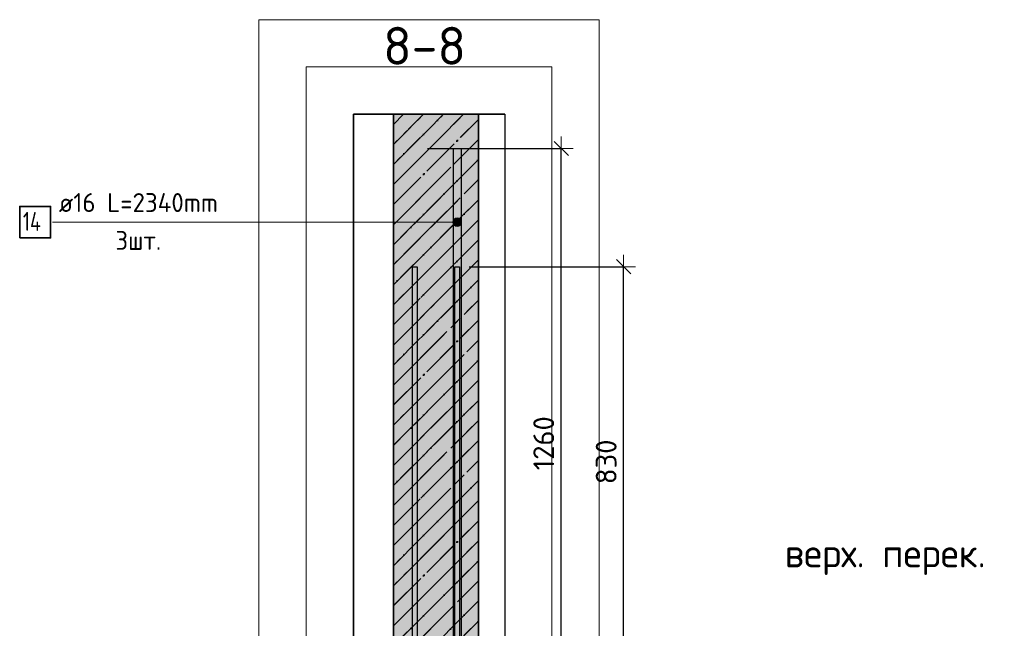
# Model space of a CAD drawing. Header units: millimetres. Extents: x -2995 to 47287, y -2809 to 58122.
# Tile 35 of 143: x 31368 to 33450, y 18449 to 19736. Entities that reach past the tile are written whole.
import ezdxf

# ---------------------------------------------------------------- set-up
doc = ezdxf.new("R2010")
doc.units = ezdxf.units.MM
doc.header["$PDMODE"] = 65
doc.linetypes.add('______11', pattern=[100, 80, -10, 0, -10])
doc.linetypes.add('______5', pattern=[220, 160, -20, 20, -20])
for name, color, linetype, lineweight in [('Standard', 7, 'Continuous', 25), ('Арм.стержн. вертикальными 1', 22, 'Continuous', 35), ('Высотная отметки_ общее', 7, 'Continuous', 13), ('Размерная линия_ общее', 7, 'Continuous', 13)]:
    doc.layers.add(name, color=color, linetype=linetype, lineweight=lineweight)
doc.layers.add('Арм.стержн. вертикальными 2', color=7, linetype='Continuous', lineweight=35, true_color=0x006e00)
doc.styles.add('ISOCPEUR', font='ISOCPEUR')
doc.dimstyles.new('DIMSTYLE_3', dxfattribs={"dimtxt": 44, "dimasz": 50, "dimexe": 0, "dimexo": 0, "dimgap": 22, "dimtad": 2, "dimdec": 0, "dimrnd": 5, "dimzin": 12, "dimdsep": 46, "dimtxsty": 'ISOCPEUR', "dimblk1": 'ALL_ML_STRICH', "dimblk2": 'ALL_ML_STRICH', "dimsah": 1, "dimcen": 0, "dimclrd": 7, "dimclre": 256, "dimclrt": 7, "dimadec": 0, "dimazin": 0, "dimtfac": 1, "dimtdec": 0, "dimtix": 1, "dimtmove": 2, "dimatfit": 3, "dimfxl": 0, "dimtzin": 0, "dimlwd": 0, "dimlwe": -3, "dimarcsym": 0})

# ---------------------------------------------------------------- blocks, each defined once
blk = doc.blocks.new('COMPLEX_ELEVATIONDIM_8')
at = {"layer": 'Высотная отметки_ общее', "color": 7, "linetype": 'Continuous', "lineweight": 13, "transparency": 33554687, "insert": (32985.6, 18561.9), "char_height": 60, "width": 478.865, "attachment_point": 7, "style": 'ISOCPEUR'}
blk.add_mtext('\\W0.97;верх. перек.', dxfattribs=at)
blk = doc.blocks.new('ALL_ML_STRICH')
at = {"color": 0, "linetype": 'ByBlock', "lineweight": -2}
for p, q in [((0, -0.5), (0, 0.5)), ((-1, 0), (0.5, 0)), ((-0.3, -0.3), (0.3, 0.3))]:
    blk.add_line(p, q, dxfattribs=at)
blk = doc.blocks.new('*D257')
at = {"layer": 'DEFPOINTS', "color": 7, "linetype": 'Continuous', "lineweight": 13, "transparency": 33554687}
for p in [(32298, 19214), (32338, 18384), (32645, 18384)]:
    blk.add_point(p, dxfattribs=at)
at = {"layer": 'Размерная линия_ общее', "color": 253, "linetype": 'Continuous', "lineweight": -2, "true_color": 0xa0a0a0, "transparency": 33554687}
for p, q in [((32318, 19214), (32645, 19214)), ((32358, 18384), (32645, 18384))]:
    blk.add_line(p, q, dxfattribs=at)
at = {"layer": 'Размерная линия_ общее', "color": 7, "linetype": 'Continuous', "lineweight": -2, "transparency": 33554687}
blk.add_line((32645, 18384), (32645, 19214), dxfattribs=at)
at = {"layer": 'Размерная линия_ общее', "color": 7, "linetype": 'Continuous', "lineweight": 13, "transparency": 33554687, "xscale": 50, "yscale": 50, "zscale": 50}
for p, rotation in [((32645, 19214), 90), ((32645, 18384), 270)]:
    blk.add_blockref('ALL_ML_STRICH', p, dxfattribs=dict(at, rotation=rotation))
at = {"layer": 'Размерная линия_ общее', "color": 7, "linetype": 'Continuous', "lineweight": 13, "transparency": 33554687, "insert": (32608, 18801.2), "char_height": 44, "width": 132, "attachment_point": 5, "rotation": 90, "style": 'ISOCPEUR'}
blk.add_mtext('\\A1;{830}', dxfattribs=at)
blk = doc.blocks.new('*D261')
at = {"layer": 'DEFPOINTS', "color": 7, "linetype": 'Continuous', "lineweight": 13, "transparency": 33554687}
for p in [(32210, 19464), (32338, 18204), (32513, 18204)]:
    blk.add_point(p, dxfattribs=at)
at = {"layer": 'Размерная линия_ общее', "color": 253, "linetype": 'Continuous', "lineweight": -2, "true_color": 0xa0a0a0, "transparency": 33554687}
for p, q in [((32230, 19464), (32513, 19464)), ((32358, 18204), (32513, 18204))]:
    blk.add_line(p, q, dxfattribs=at)
at = {"layer": 'Размерная линия_ общее', "color": 7, "linetype": 'Continuous', "lineweight": -2, "transparency": 33554687}
blk.add_line((32513, 18204), (32513, 19464), dxfattribs=at)
at = {"layer": 'Размерная линия_ общее', "color": 7, "linetype": 'Continuous', "lineweight": 13, "transparency": 33554687, "xscale": 50, "yscale": 50, "zscale": 50}
for p, rotation in [((32513, 19464), 90), ((32513, 18204), 270)]:
    blk.add_blockref('ALL_ML_STRICH', p, dxfattribs=dict(at, rotation=rotation))
at = {"layer": 'Размерная линия_ общее', "color": 7, "linetype": 'Continuous', "lineweight": 13, "transparency": 33554687, "insert": (32476, 18840.6), "char_height": 44, "width": 176, "attachment_point": 5, "rotation": 90, "style": 'ISOCPEUR'}
blk.add_mtext('\\A1;{1260}', dxfattribs=at)

msp = doc.modelspace()

# ---------------------------------------------------------------- hatches: boundary and pattern name
at = {"layer": 'Standard', "linetype": 'Continuous', "lineweight": 35, "transparency": 33554687}
h = msp.add_hatch(dxfattribs=at)
h.set_pattern_fill('__________541', scale=20, angle=135, style=0, pattern_type=2)
h.set_pattern_definition([(225, (0, 0), (42.42641, -42.42641), [80, -10, 0, -10]), (225, (21.213, -21.213), (42.42641, -42.42641), [160, -20, 20, -20])])
h.paths.add_polyline_path([(32158, 18384), (32338, 18384), (32338, 19536.3), (32158, 19536.3)], flags=0)
at = {"layer": 'Standard', "linetype": 'Continuous', "lineweight": 35, "true_color": 0xc7c7c7, "transparency": 33554687}
msp.add_hatch(color=9, dxfattribs=at).paths.add_polyline_path([(32158, 18384), (32338, 18384), (32338, 19536.3), (32158, 19536.3)])
at = {"layer": 'Арм.стержн. вертикальными 2', "linetype": 'Continuous', "lineweight": 13, "transparency": 33554687}
for points in [[(32285.3, 19303.8), (32285.3, 19312.8), (32284.1, 19308.3)], [(32285.3, 19303.8), (32285.3, 19312.8), (32284.1, 19308.3)], [(32285.3, 19303.8), (32285.3, 19312.8), (32284.1, 19308.3)], [(32285.3, 19312.8), (32288.6, 19300.5), (32288.6, 19316)], [(32285.3, 19312.8), (32288.6, 19300.5), (32288.6, 19316)], [(32285.3, 19312.8), (32288.6, 19300.5), (32288.6, 19316)], [(32285.3, 19312.8), (32285.3, 19303.8), (32288.6, 19300.5)], [(32285.3, 19312.8), (32285.3, 19303.8), (32288.6, 19300.5)], [(32285.3, 19312.8), (32285.3, 19303.8), (32288.6, 19300.5)], [(32288.6, 19316), (32293.1, 19299.3), (32293.1, 19317.3)], [(32288.6, 19316), (32293.1, 19299.3), (32293.1, 19317.3)], [(32288.6, 19316), (32293.1, 19299.3), (32293.1, 19317.3)], [(32288.6, 19316), (32288.6, 19300.5), (32293.1, 19299.3)], [(32288.6, 19316), (32288.6, 19300.5), (32293.1, 19299.3)], [(32288.6, 19316), (32288.6, 19300.5), (32293.1, 19299.3)], [(32293.1, 19317.3), (32293.1, 19299.3), (32297.6, 19300.5)], [(32293.1, 19317.3), (32297.6, 19300.5), (32297.6, 19316)], [(32293.1, 19317.3), (32293.1, 19299.3), (32297.6, 19300.5)], [(32293.1, 19317.3), (32297.6, 19300.5), (32297.6, 19316)], [(32293.1, 19317.3), (32293.1, 19299.3), (32297.6, 19300.5)], [(32293.1, 19317.3), (32297.6, 19300.5), (32297.6, 19316)], [(32297.6, 19316), (32297.6, 19300.5), (32300.8, 19303.8)], [(32297.6, 19316), (32300.8, 19303.8), (32300.8, 19312.8)], [(32297.6, 19316), (32297.6, 19300.5), (32300.8, 19303.8)], [(32297.6, 19316), (32300.8, 19303.8), (32300.8, 19312.8)], [(32297.6, 19316), (32297.6, 19300.5), (32300.8, 19303.8)], [(32297.6, 19316), (32300.8, 19303.8), (32300.8, 19312.8)], [(32300.8, 19312.8), (32300.8, 19303.8), (32302.1, 19308.3)], [(32300.8, 19312.8), (32300.8, 19303.8), (32302.1, 19308.3)], [(32300.8, 19312.8), (32300.8, 19303.8), (32302.1, 19308.3)]]:
    msp.add_hatch(color=7, dxfattribs=at).paths.add_polyline_path(points)

# ---------------------------------------------------------------- linework, layer by layer
at = {"layer": 'Standard', "color": 52, "linetype": 'Continuous', "lineweight": 13, "transparency": 33554687}
for p, q in [((32073.4, 19536.3), (32073.4, 15084)), ((32073.4, 15084), (32073.4, 19536.3)), ((32073.4, 19536.3), (32393.4, 19536.3)), ((32393.4, 19536.3), (32073.4, 19536.3)), ((32393.4, 19536.3), (32393.4, 15084)), ((32393.4, 19536.3), (32393.4, 15084))]:
    msp.add_line(p, q, dxfattribs=at)
at = {"layer": 'Standard', "color": 52, "linetype": 'Continuous', "lineweight": -3, "transparency": 33554687}
for p, q in [((32073.4, 19536.3), (32073.4, 15084)), ((32073.4, 15084), (32073.4, 19536.3)), ((32073.4, 19536.3), (32393.4, 19536.3)), ((32393.4, 19536.3), (32073.4, 19536.3)), ((32393.4, 19536.3), (32393.4, 15084)), ((32393.4, 19536.3), (32393.4, 15084))]:
    msp.add_line(p, q, dxfattribs=at)
at = {"layer": 'Standard', "color": 7, "linetype": 'Continuous', "lineweight": 25, "transparency": 33554687}
msp.add_line((32388, 19536.3), (32108, 19536.3), dxfattribs=at)
msp.add_line((32388, 19536.3), (32108, 19536.3), dxfattribs=at)
at = {"layer": 'Standard', "color": 7, "linetype": 'Continuous', "lineweight": 35, "transparency": 33554687}
for p, q in [((32158, 19536.3), (32158, 18384)), ((32158, 19536.3), (32158, 18384)), ((32338, 18384), (32338, 19536.3)), ((32338, 18384), (32338, 19536.3))]:
    msp.add_line(p, q, dxfattribs=at)
at = {"layer": 'Standard', "color": 253, "linetype": '______11', "lineweight": 35, "true_color": 0xababab, "transparency": 33554687}
for p, q in [((32158, 19430.1), (32264.3, 19536.3)), ((32158, 19515), (32179.4, 19536.3)), ((32158, 19345.3), (32338, 19525.3)), ((32158, 19260.4), (32338, 19440.4)), ((32158, 19175.6), (32338, 19355.6)), ((32158, 19090.7), (32338, 19270.7)), ((32158, 19005.9), (32338, 19185.9)), ((32158, 18921), (32338, 19101)), ((32158, 18836.2), (32338, 19016.2)), ((32158, 18751.3), (32338, 18931.3)), ((32158, 18666.4), (32338, 18846.4)), ((32158, 18581.6), (32338, 18761.6)), ((32158, 18496.7), (32338, 18676.7)), ((32158, 18411.9), (32338, 18591.9)), ((32215, 18384), (32338, 18507))]:
    msp.add_line(p, q, dxfattribs=at)
at = {"layer": 'Standard', "color": 253, "linetype": '______5', "lineweight": 35, "true_color": 0xababab, "transparency": 33554687}
for p, q in [((32158, 19387.7), (32306.7, 19536.3)), ((32158, 19472.5), (32221.8, 19536.3)), ((32158, 19302.8), (32338, 19482.8)), ((32158, 19218), (32338, 19398)), ((32158, 19133.1), (32338, 19313.1)), ((32158, 19048.3), (32338, 19228.3)), ((32158, 18963.4), (32338, 19143.4)), ((32158, 18878.6), (32338, 19058.6)), ((32158, 18793.7), (32338, 18973.7)), ((32158, 18708.9), (32338, 18888.9)), ((32158, 18624), (32338, 18804)), ((32158, 18539.2), (32338, 18719.2)), ((32158, 18454.3), (32338, 18634.3)), ((32172.6, 18384), (32338, 18549.5)), ((32257.4, 18384), (32338, 18464.6))]:
    msp.add_line(p, q, dxfattribs=at)
at = {"layer": 'Standard', "color": 7, "linetype": 'Continuous', "lineweight": 13, "transparency": 33554687}
for points in [[(31873.4, 14884), (32593.4, 14884), (32593.4, 19736.3), (31873.4, 19736.3), (31873.4, 14884)], [(31973.4, 14984), (32493.4, 14984), (32493.4, 19636.3), (31973.4, 19636.3), (31973.4, 14984)]]:
    msp.add_lwpolyline(points, dxfattribs=at)
at = {"layer": 'Арм.стержн. вертикальными 1', "color": 4, "linetype": 'Continuous', "lineweight": 25, "transparency": 33554687}
for points in [[(32198.5, 15084), (32198.5, 19214), (32208.5, 19214), (32208.5, 15084), (32198.5, 15084)], [(32198.5, 15084), (32198.5, 19214), (32208.5, 19214), (32208.5, 15084), (32198.5, 15084)], [(32198.5, 15084), (32198.5, 19214), (32208.5, 19214), (32208.5, 15084), (32198.5, 15084)], [(32288.1, 15084), (32288.1, 19214), (32298.1, 19214), (32298.1, 15084), (32288.1, 15084)], [(32288.1, 15084), (32288.1, 19214), (32298.1, 19214), (32298.1, 15084), (32288.1, 15084)], [(32288.1, 15084), (32288.1, 19214), (32298.1, 19214), (32298.1, 15084), (32288.1, 15084)]]:
    msp.add_lwpolyline(points, dxfattribs=at)
at = {"layer": 'Арм.стержн. вертикальными 2', "color": 7, "linetype": 'Continuous', "lineweight": 13, "transparency": 33554687}
for p, q in [((31437.2, 19308.3), (32041.2, 19308.3)), ((32041.2, 19308.3), (32293.1, 19308.3)), ((32041.2, 19308.3), (32293.1, 19308.3)), ((32041.2, 19308.3), (32293.1, 19308.3)), ((32284.1, 19308.3), (32284.1, 19308.3)), ((32284.1, 19308.3), (32284.1, 19308.3)), ((32284.1, 19308.3), (32284.1, 19308.3)), ((32293.1, 19317.3), (32293.1, 19317.3)), ((32293.1, 19317.3), (32293.1, 19317.3)), ((32293.1, 19317.3), (32293.1, 19317.3)), ((32302.1, 19308.3), (32302.1, 19308.3)), ((32302.1, 19308.3), (32302.1, 19308.3)), ((32302.1, 19308.3), (32302.1, 19308.3)), ((32293.1, 19299.3), (32293.1, 19299.3)), ((32293.1, 19299.3), (32293.1, 19299.3)), ((32293.1, 19299.3), (32293.1, 19299.3))]:
    msp.add_line(p, q, dxfattribs=at)
at = {"layer": 'Арм.стержн. вертикальными 2', "color": 7, "linetype": 'Continuous', "lineweight": 25, "transparency": 33554687}
msp.add_lwpolyline([(32301.1, 19464), (32301.1, 17124), (32285.1, 17124), (32285.1, 19464), (32301.1, 19464)], dxfattribs=at)
msp.add_lwpolyline([(32301.1, 19464), (32301.1, 17124), (32285.1, 17124), (32285.1, 19464), (32301.1, 19464)], dxfattribs=at)
msp.add_lwpolyline([(32301.1, 19464), (32301.1, 17124), (32285.1, 17124), (32285.1, 19464), (32301.1, 19464)], dxfattribs=at)
at = {"layer": 'Арм.стержн. вертикальными 2', "color": 7, "linetype": 'Continuous', "lineweight": 35, "transparency": 33554687}
msp.add_lwpolyline([(31367.8, 19274.9), (31433.2, 19274.9), (31433.2, 19341.6), (31367.8, 19341.6), (31367.8, 19274.9)], dxfattribs=at)
at = {"layer": 'Арм.стержн. вертикальными 2', "color": 7, "linetype": 'Continuous', "lineweight": 13, "transparency": 33554687}
msp.add_circle((32293.1, 19308.3), 9, dxfattribs=at)
msp.add_circle((32293.1, 19308.3), 9, dxfattribs=at)
msp.add_circle((32293.1, 19308.3), 9, dxfattribs=at)

# ---------------------------------------------------------------- block references
at = {"layer": 'Высотная отметки_ общее', "color": 7, "linetype": 'Continuous', "lineweight": 13, "transparency": 33554687}
msp.add_blockref('COMPLEX_ELEVATIONDIM_8', (0, 0), dxfattribs=at)

# ---------------------------------------------------------------- texts
at = {"layer": 'Standard', "color": 7, "linetype": 'Continuous', "lineweight": 13, "transparency": 33554687, "insert": (32136.3, 19681.1), "char_height": 80, "width": 204.522, "attachment_point": 4, "style": 'ISOCPEUR'}
msp.add_mtext('\\A1;{\\fISOCPEUR|i0|b0;\\H80.000000;\\W1.000000;\\C7;8-8}\\P', dxfattribs=at)
at = {"layer": 'Арм.стержн. вертикальными 2', "color": 7, "linetype": 'Continuous', "lineweight": 25, "transparency": 33554687, "char_height": 40, "attachment_point": 7, "style": 'ISOCPEUR'}
for s, insert, width in [('\\W0.96;ø16 L=2340mm ', (31450.5, 19329.6), 395.02), ('\\W0.76;14', (31374.5, 19289.6), 67.275), ('\\W0.94;3шт. ', (31570.5, 19249.6), 154.838)]:
    msp.add_mtext(s, dxfattribs=dict(at, insert=insert, width=width))

# ---------------------------------------------------------------- dimensions: what is measured, and where the dimension line sits
at = {"layer": 'Размерная линия_ общее', "color": 7, "linetype": 'Continuous', "lineweight": 13, "transparency": 33554687}
for base, p1, p2, picture, middle in [((32513, 19464), (32358, 18204), (32230, 19464), '*D261', (32476, 18840.6)), ((32645, 19214), (32358, 18384), (32318, 19214), '*D257', (32608, 18801.2))]:
    dim = msp.add_linear_dim(base=base, p1=p1, p2=p2, angle=90, dimstyle='DIMSTYLE_3', override={"dimpost": '<>', "dimclrd": 7, "dimclre": 253, "dimclrt": 7, "dimlwd": 0, "dimlwe": 65533}, dxfattribs=at)
    dim.commit()
    dim.dimension.update_dxf_attribs({"geometry": picture, "text_midpoint": middle, "dimtype": 160})

doc.saveas('drawing.dxf')
